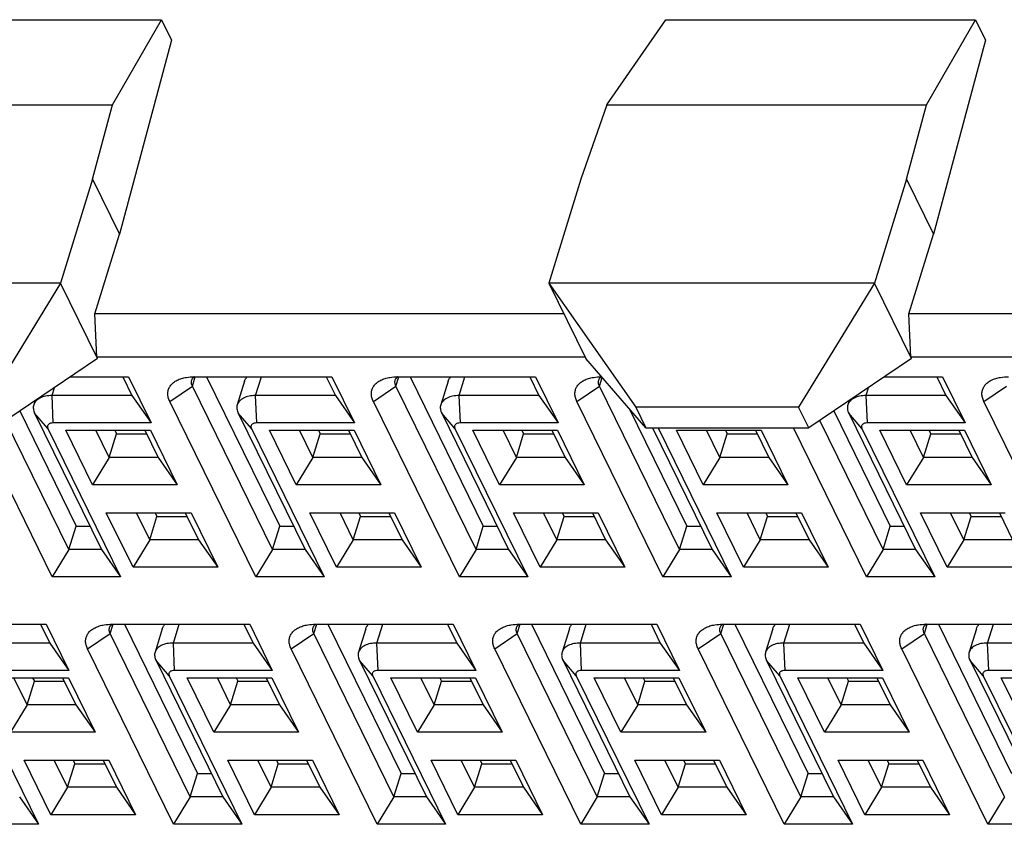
# Model space of a CAD drawing. Extents: x 0 to 420, y 0 to 297.
# Tile 8 of 10: x 285 to 296, y 209 to 218. Entities that reach past the tile are written whole.
import ezdxf

# ---------------------------------------------------------------- set-up
doc = ezdxf.new("R2010")
doc.units = 0
doc.header["$LTSCALE"] = 23.1
doc.layers.get('0').update_dxf_attribs({"linetype": 'CONTINUOUS'})

msp = doc.modelspace()

# ---------------------------------------------------------------- linework, layer by layer
at = {"color": 7, "linetype": 'CONTINUOUS'}
for p, q in [((282.761, 218.189), (286.266, 218.189)), ((285.71, 217.225), (286.266, 218.189)), ((286.266, 218.189), (286.378, 217.959)), ((291.305, 217.225), (291.972, 218.189)), ((291.972, 218.189), (295.476, 218.189)), ((294.921, 217.225), (295.476, 218.189)), ((295.476, 218.189), (295.589, 217.959)), ((286.378, 217.959), (285.791, 215.766)), ((295.589, 217.959), (295.001, 215.766)), ((282.095, 217.225), (285.71, 217.225)), ((285.486, 216.387), (285.71, 217.225)), ((291.305, 217.225), (291.012, 216.387)), ((291.305, 217.225), (294.921, 217.225)), ((294.696, 216.387), (294.921, 217.225)), ((285.486, 216.387), (285.123, 215.212)), ((285.486, 216.387), (285.791, 215.766)), ((291.012, 216.387), (290.649, 215.212)), ((294.696, 216.387), (294.333, 215.212)), ((294.696, 216.387), (295.001, 215.766)), ((285.512, 214.865), (285.791, 215.766)), ((294.723, 214.865), (295.001, 215.766)), ((285.123, 215.212), (281.438, 215.212)), ((285.123, 215.212), (284.265, 213.808)), ((285.542, 214.358), (285.123, 215.212)), ((290.649, 215.212), (291.633, 213.808)), ((290.649, 215.212), (291.068, 214.358)), ((294.333, 215.212), (290.649, 215.212)), ((294.333, 215.212), (293.475, 213.808)), ((294.753, 214.358), (294.333, 215.212)), ((285.534, 214.373), (285.512, 214.865)), ((290.819, 214.865), (285.512, 214.865)), ((299.743, 214.865), (294.723, 214.865)), ((294.745, 214.373), (294.723, 214.865)), ((285.542, 214.358), (284.379, 213.574)), ((291.061, 214.373), (285.534, 214.373)), ((291.747, 213.574), (291.068, 214.358)), ((294.753, 214.358), (293.59, 213.574)), ((299.765, 214.373), (294.745, 214.373)), ((285.237, 214.153), (285.891, 214.153)), ((285.827, 214.153), (285.931, 213.94)), ((285.891, 214.153), (286.148, 213.63)), ((286.616, 214.045), (286.649, 214.153)), ((286.637, 214.153), (288.194, 214.153)), ((286.776, 214.153), (287.604, 212.465)), ((287.331, 213.94), (287.397, 214.153)), ((288.129, 214.153), (288.234, 213.94)), ((288.194, 214.153), (288.45, 213.63)), ((288.919, 214.045), (288.952, 214.153)), ((288.94, 214.153), (290.497, 214.153)), ((289.079, 214.153), (289.907, 212.465)), ((289.634, 213.94), (289.7, 214.153)), ((290.432, 214.153), (290.536, 213.94)), ((290.497, 214.153), (290.753, 213.63)), ((291.221, 214.045), (291.252, 214.145)), ((291.243, 214.153), (291.246, 214.153)), ((294.448, 214.153), (295.102, 214.153)), ((295.037, 214.153), (295.142, 213.94)), ((295.102, 214.153), (295.358, 213.63)), ((285.028, 213.94), (285.057, 214.031)), ((286.36, 213.873), (286.616, 214.045)), ((287.522, 212.199), (286.616, 214.045)), ((287.205, 214.101), (287.123, 213.835)), ((288.663, 213.873), (288.919, 214.045)), ((289.825, 212.199), (288.919, 214.045)), ((289.508, 214.101), (289.426, 213.835)), ((290.966, 213.873), (291.221, 214.045)), ((292.127, 212.199), (291.221, 214.045)), ((294.239, 213.94), (294.267, 214.031)), ((295.571, 213.873), (295.827, 214.045)), ((285.042, 213.63), (285.028, 213.94)), ((285.931, 213.94), (285.028, 213.94)), ((285.931, 213.94), (286.148, 213.63)), ((287.345, 213.63), (287.331, 213.94)), ((288.234, 213.94), (287.331, 213.94)), ((288.234, 213.94), (288.45, 213.63)), ((290.536, 213.94), (289.634, 213.94)), ((289.648, 213.63), (289.634, 213.94)), ((290.536, 213.94), (290.753, 213.63)), ((295.142, 213.94), (294.239, 213.94)), ((294.253, 213.63), (294.239, 213.94)), ((295.142, 213.94), (295.358, 213.63)), ((284.835, 213.881), (284.82, 213.835)), ((287.333, 211.89), (286.36, 213.873)), ((289.636, 211.89), (288.663, 213.873)), ((291.939, 211.89), (290.966, 213.873)), ((291.559, 213.792), (292.21, 212.465)), ((293.475, 213.808), (291.633, 213.808)), ((291.633, 213.808), (291.747, 213.574)), ((293.59, 213.574), (293.475, 213.808)), ((294.045, 213.881), (294.031, 213.835)), ((296.544, 211.89), (295.571, 213.873)), ((284.663, 213.766), (285.302, 212.465)), ((284.981, 213.568), (284.831, 213.741)), ((284.831, 213.741), (285.588, 212.199)), ((287.283, 213.568), (287.134, 213.741)), ((287.134, 213.741), (287.891, 212.199)), ((289.586, 213.568), (289.437, 213.741)), ((289.437, 213.741), (290.193, 212.199)), ((293.874, 213.766), (294.512, 212.465)), ((294.191, 213.568), (294.042, 213.741)), ((294.042, 213.741), (294.798, 212.199)), ((285.031, 211.89), (284.204, 213.574)), ((285.219, 212.199), (284.503, 213.658)), ((284.981, 213.568), (285.804, 211.89)), ((286.148, 213.63), (285.042, 213.63)), ((287.283, 213.568), (288.107, 211.89)), ((288.45, 213.63), (287.345, 213.63)), ((289.586, 213.568), (290.41, 211.89)), ((290.753, 213.63), (289.648, 213.63)), ((291.747, 213.574), (293.59, 213.574)), ((291.821, 213.574), (292.496, 212.199)), ((291.889, 213.568), (291.883, 213.574)), ((291.889, 213.568), (292.712, 211.89)), ((294.241, 211.89), (293.415, 213.574)), ((294.43, 212.199), (293.714, 213.658)), ((294.191, 213.568), (295.015, 211.89)), ((295.358, 213.63), (294.253, 213.63)), ((285.487, 212.931), (285.185, 213.547)), ((285.185, 213.547), (286.143, 213.547)), ((285.676, 213.24), (285.525, 213.547)), ((285.676, 213.24), (285.758, 213.507)), ((285.738, 213.547), (285.758, 213.507)), ((285.758, 213.507), (286.098, 213.507)), ((286.078, 213.547), (286.228, 213.24)), ((286.143, 213.547), (286.445, 212.931)), ((287.789, 212.931), (287.487, 213.547)), ((287.487, 213.547), (288.445, 213.547)), ((287.978, 213.24), (287.828, 213.547)), ((287.978, 213.24), (288.061, 213.507)), ((288.041, 213.547), (288.061, 213.507)), ((288.061, 213.507), (288.4, 213.507)), ((288.381, 213.547), (288.531, 213.24)), ((288.445, 213.547), (288.747, 212.931)), ((289.79, 213.547), (290.748, 213.547)), ((290.092, 212.931), (289.79, 213.547)), ((290.281, 213.24), (290.131, 213.547)), ((290.281, 213.24), (290.363, 213.507)), ((290.344, 213.547), (290.363, 213.507)), ((290.363, 213.507), (290.703, 213.507)), ((290.683, 213.547), (290.834, 213.24)), ((290.748, 213.547), (291.05, 212.931)), ((292.093, 213.547), (293.051, 213.547)), ((292.395, 212.931), (292.093, 213.547)), ((292.584, 213.24), (292.433, 213.547)), ((292.584, 213.24), (292.666, 213.507)), ((292.646, 213.547), (292.666, 213.507)), ((292.666, 213.507), (293.006, 213.507)), ((292.986, 213.547), (293.136, 213.24)), ((293.051, 213.547), (293.353, 212.931)), ((294.395, 213.547), (295.353, 213.547)), ((294.697, 212.931), (294.395, 213.547)), ((294.886, 213.24), (294.736, 213.547)), ((294.886, 213.24), (294.969, 213.507)), ((294.949, 213.547), (294.969, 213.507)), ((294.969, 213.507), (295.308, 213.507)), ((295.289, 213.547), (295.439, 213.24)), ((295.353, 213.547), (295.655, 212.931)), ((285.676, 213.24), (285.487, 212.931)), ((286.228, 213.24), (285.676, 213.24)), ((286.228, 213.24), (286.445, 212.931)), ((287.978, 213.24), (287.789, 212.931)), ((288.531, 213.24), (287.978, 213.24)), ((288.531, 213.24), (288.747, 212.931)), ((290.281, 213.24), (290.092, 212.931)), ((290.834, 213.24), (290.281, 213.24)), ((290.834, 213.24), (291.05, 212.931)), ((292.584, 213.24), (292.395, 212.931)), ((293.136, 213.24), (292.584, 213.24)), ((293.136, 213.24), (293.353, 212.931)), ((294.886, 213.24), (294.697, 212.931)), ((295.439, 213.24), (294.886, 213.24)), ((295.439, 213.24), (295.655, 212.931)), ((286.445, 212.931), (285.487, 212.931)), ((288.747, 212.931), (287.789, 212.931)), ((291.05, 212.931), (290.092, 212.931)), ((293.353, 212.931), (292.395, 212.931)), ((295.655, 212.931), (294.697, 212.931)), ((285.944, 211.999), (285.642, 212.614)), ((285.642, 212.614), (286.6, 212.614)), ((286.133, 212.308), (285.983, 212.614)), ((286.133, 212.308), (286.215, 212.574)), ((286.196, 212.614), (286.215, 212.574)), ((286.215, 212.574), (286.555, 212.574)), ((286.535, 212.614), (286.686, 212.308)), ((286.6, 212.614), (286.902, 211.999)), ((288.247, 211.999), (287.945, 212.614)), ((287.945, 212.614), (288.903, 212.614)), ((288.436, 212.308), (288.286, 212.614)), ((288.436, 212.308), (288.518, 212.574)), ((288.499, 212.614), (288.518, 212.574)), ((288.518, 212.574), (288.858, 212.574)), ((288.838, 212.614), (288.988, 212.308)), ((288.903, 212.614), (289.205, 211.999)), ((290.248, 212.614), (291.206, 212.614)), ((290.55, 211.999), (290.248, 212.614)), ((290.738, 212.308), (290.588, 212.614)), ((290.738, 212.308), (290.821, 212.574)), ((290.801, 212.614), (290.821, 212.574)), ((290.821, 212.574), (291.16, 212.574)), ((291.141, 212.614), (291.291, 212.308)), ((291.206, 212.614), (291.508, 211.999)), ((292.55, 212.614), (293.508, 212.614)), ((292.852, 211.999), (292.55, 212.614)), ((293.041, 212.308), (292.891, 212.614)), ((293.041, 212.308), (293.123, 212.574)), ((293.104, 212.614), (293.123, 212.574)), ((293.123, 212.574), (293.463, 212.574)), ((293.443, 212.614), (293.594, 212.308)), ((293.508, 212.614), (293.81, 211.999)), ((294.853, 212.614), (295.811, 212.614)), ((295.155, 211.999), (294.853, 212.614)), ((295.344, 212.308), (295.193, 212.614)), ((295.344, 212.308), (295.426, 212.574)), ((295.406, 212.614), (295.426, 212.574)), ((295.426, 212.574), (295.766, 212.574)), ((295.746, 212.614), (295.896, 212.308)), ((285.219, 212.199), (285.302, 212.465)), ((285.302, 212.465), (285.457, 212.465)), ((287.522, 212.199), (287.604, 212.465)), ((287.604, 212.465), (287.76, 212.465)), ((289.825, 212.199), (289.907, 212.465)), ((289.907, 212.465), (290.062, 212.465)), ((292.127, 212.199), (292.21, 212.465)), ((292.21, 212.465), (292.365, 212.465)), ((294.43, 212.199), (294.512, 212.465)), ((294.512, 212.465), (294.668, 212.465)), ((286.133, 212.308), (285.944, 211.999)), ((286.686, 212.308), (286.133, 212.308)), ((286.686, 212.308), (286.902, 211.999)), ((288.436, 212.308), (288.247, 211.999)), ((288.988, 212.308), (288.436, 212.308)), ((288.988, 212.308), (289.205, 211.999)), ((290.738, 212.308), (290.55, 211.999)), ((291.291, 212.308), (290.738, 212.308)), ((291.291, 212.308), (291.508, 211.999)), ((293.041, 212.308), (292.852, 211.999)), ((293.594, 212.308), (293.041, 212.308)), ((293.594, 212.308), (293.81, 211.999)), ((295.344, 212.308), (295.155, 211.999)), ((295.896, 212.308), (295.344, 212.308)), ((285.219, 212.199), (285.031, 211.89)), ((285.588, 212.199), (285.219, 212.199)), ((285.588, 212.199), (285.804, 211.89)), ((287.522, 212.199), (287.333, 211.89)), ((287.891, 212.199), (287.522, 212.199)), ((287.891, 212.199), (288.107, 211.89)), ((289.825, 212.199), (289.636, 211.89)), ((290.193, 212.199), (289.825, 212.199)), ((290.193, 212.199), (290.41, 211.89)), ((292.127, 212.199), (291.939, 211.89)), ((292.496, 212.199), (292.127, 212.199)), ((292.496, 212.199), (292.712, 211.89)), ((294.43, 212.199), (294.241, 211.89)), ((294.798, 212.199), (294.43, 212.199)), ((294.798, 212.199), (295.015, 211.89)), ((286.902, 211.999), (285.944, 211.999)), ((289.205, 211.999), (288.247, 211.999)), ((291.508, 211.999), (290.55, 211.999)), ((293.81, 211.999), (292.852, 211.999)), ((296.113, 211.999), (295.155, 211.999)), ((285.804, 211.89), (285.031, 211.89)), ((288.107, 211.89), (287.333, 211.89)), ((290.41, 211.89), (289.636, 211.89)), ((292.712, 211.89), (291.939, 211.89)), ((295.015, 211.89), (294.241, 211.89)), ((283.405, 211.355), (284.961, 211.355)), ((284.897, 211.355), (285.001, 211.142)), ((284.961, 211.355), (285.218, 210.833)), ((285.686, 211.248), (285.719, 211.355)), ((285.707, 211.355), (287.264, 211.355)), ((285.846, 211.355), (286.674, 209.668)), ((286.401, 211.142), (286.467, 211.355)), ((287.199, 211.355), (287.304, 211.142)), ((287.264, 211.355), (287.52, 210.833)), ((287.989, 211.248), (288.022, 211.355)), ((288.01, 211.355), (289.567, 211.355)), ((288.149, 211.355), (288.977, 209.668)), ((288.704, 211.142), (288.77, 211.355)), ((289.502, 211.355), (289.606, 211.142)), ((289.567, 211.355), (289.823, 210.833)), ((290.291, 211.248), (290.325, 211.355)), ((290.313, 211.355), (291.869, 211.355)), ((290.452, 211.355), (291.28, 209.668)), ((291.006, 211.142), (291.072, 211.355)), ((291.805, 211.355), (291.909, 211.142)), ((291.869, 211.355), (292.126, 210.833)), ((292.594, 211.248), (292.627, 211.355)), ((292.615, 211.355), (294.172, 211.355)), ((292.754, 211.355), (293.582, 209.668)), ((293.309, 211.142), (293.375, 211.355)), ((294.107, 211.355), (294.212, 211.142)), ((294.172, 211.355), (294.428, 210.833)), ((294.897, 211.248), (294.93, 211.355)), ((294.918, 211.355), (296.475, 211.355)), ((295.057, 211.355), (295.885, 209.668)), ((295.612, 211.142), (295.678, 211.355)), ((285.43, 211.076), (285.686, 211.248)), ((286.592, 209.402), (285.686, 211.248)), ((286.275, 211.304), (286.193, 211.038)), ((287.733, 211.076), (287.989, 211.248)), ((288.895, 209.402), (287.989, 211.248)), ((288.578, 211.304), (288.496, 211.038)), ((290.036, 211.076), (290.291, 211.248)), ((291.197, 209.402), (290.291, 211.248)), ((290.881, 211.304), (290.798, 211.038)), ((292.338, 211.076), (292.594, 211.248)), ((293.5, 209.402), (292.594, 211.248)), ((293.183, 211.304), (293.101, 211.038)), ((294.641, 211.076), (294.897, 211.248)), ((295.803, 209.402), (294.897, 211.248)), ((295.486, 211.304), (295.404, 211.038)), ((285.001, 211.142), (284.099, 211.142)), ((285.001, 211.142), (285.218, 210.833)), ((286.415, 210.833), (286.401, 211.142)), ((287.304, 211.142), (286.401, 211.142)), ((287.304, 211.142), (287.52, 210.833)), ((289.606, 211.142), (288.704, 211.142)), ((288.718, 210.833), (288.704, 211.142)), ((289.606, 211.142), (289.823, 210.833)), ((291.909, 211.142), (291.006, 211.142)), ((291.02, 210.833), (291.006, 211.142)), ((291.909, 211.142), (292.126, 210.833)), ((294.212, 211.142), (293.309, 211.142)), ((293.323, 210.833), (293.309, 211.142)), ((294.212, 211.142), (294.428, 210.833)), ((296.514, 211.142), (295.612, 211.142)), ((295.626, 210.833), (295.612, 211.142)), ((286.403, 209.093), (285.43, 211.076)), ((288.706, 209.093), (287.733, 211.076)), ((291.009, 209.093), (290.036, 211.076)), ((293.311, 209.093), (292.338, 211.076)), ((295.614, 209.093), (294.641, 211.076)), ((286.353, 210.771), (286.204, 210.943)), ((286.204, 210.943), (286.961, 209.402)), ((288.656, 210.771), (288.507, 210.943)), ((288.507, 210.943), (289.263, 209.402)), ((290.959, 210.771), (290.809, 210.943)), ((290.809, 210.943), (291.566, 209.402)), ((293.261, 210.771), (293.112, 210.943)), ((293.112, 210.943), (293.869, 209.402)), ((295.564, 210.771), (295.415, 210.943)), ((295.415, 210.943), (296.171, 209.402)), ((284.051, 210.771), (284.874, 209.093)), ((285.218, 210.833), (284.112, 210.833)), ((286.353, 210.771), (287.177, 209.093)), ((287.52, 210.833), (286.415, 210.833)), ((288.656, 210.771), (289.48, 209.093)), ((289.823, 210.833), (288.718, 210.833)), ((290.959, 210.771), (291.782, 209.093)), ((292.126, 210.833), (291.02, 210.833)), ((293.261, 210.771), (294.085, 209.093)), ((294.428, 210.833), (293.323, 210.833)), ((295.564, 210.771), (296.388, 209.093)), ((296.731, 210.833), (295.626, 210.833)), ((284.255, 210.749), (285.213, 210.749)), ((284.746, 210.443), (284.595, 210.749)), ((284.746, 210.443), (284.828, 210.709)), ((284.808, 210.749), (284.828, 210.709)), ((284.828, 210.709), (285.168, 210.709)), ((285.148, 210.749), (285.298, 210.443)), ((285.213, 210.749), (285.515, 210.134)), ((286.86, 210.134), (286.558, 210.749)), ((286.558, 210.749), (287.515, 210.749)), ((287.048, 210.443), (286.898, 210.749)), ((287.048, 210.443), (287.131, 210.709)), ((287.111, 210.749), (287.131, 210.709)), ((287.131, 210.709), (287.47, 210.709)), ((287.451, 210.749), (287.601, 210.443)), ((287.515, 210.749), (287.817, 210.134)), ((288.86, 210.749), (289.818, 210.749)), ((289.162, 210.134), (288.86, 210.749)), ((289.351, 210.443), (289.201, 210.749)), ((289.351, 210.443), (289.433, 210.709)), ((289.414, 210.749), (289.433, 210.709)), ((289.433, 210.709), (289.773, 210.709)), ((289.753, 210.749), (289.904, 210.443)), ((289.818, 210.749), (290.12, 210.134)), ((291.163, 210.749), (292.121, 210.749)), ((291.465, 210.134), (291.163, 210.749)), ((291.654, 210.443), (291.503, 210.749)), ((291.654, 210.443), (291.736, 210.709)), ((291.716, 210.749), (291.736, 210.709)), ((291.736, 210.709), (292.076, 210.709)), ((292.056, 210.749), (292.206, 210.443)), ((292.121, 210.749), (292.423, 210.134)), ((293.465, 210.749), (294.423, 210.749)), ((293.767, 210.134), (293.465, 210.749)), ((293.956, 210.443), (293.806, 210.749)), ((293.956, 210.443), (294.039, 210.709)), ((294.019, 210.749), (294.039, 210.709)), ((294.039, 210.709), (294.378, 210.709)), ((294.359, 210.749), (294.509, 210.443)), ((294.423, 210.749), (294.725, 210.134)), ((295.768, 210.749), (296.726, 210.749)), ((296.07, 210.134), (295.768, 210.749)), ((284.746, 210.443), (284.557, 210.134)), ((285.298, 210.443), (284.746, 210.443)), ((285.298, 210.443), (285.515, 210.134)), ((287.048, 210.443), (286.86, 210.134)), ((287.601, 210.443), (287.048, 210.443)), ((287.601, 210.443), (287.817, 210.134)), ((289.351, 210.443), (289.162, 210.134)), ((289.904, 210.443), (289.351, 210.443)), ((289.904, 210.443), (290.12, 210.134)), ((291.654, 210.443), (291.465, 210.134)), ((292.206, 210.443), (291.654, 210.443)), ((292.206, 210.443), (292.423, 210.134)), ((293.956, 210.443), (293.767, 210.134)), ((294.509, 210.443), (293.956, 210.443)), ((294.509, 210.443), (294.725, 210.134)), ((285.515, 210.134), (284.557, 210.134)), ((287.817, 210.134), (286.86, 210.134)), ((290.12, 210.134), (289.162, 210.134)), ((292.423, 210.134), (291.465, 210.134)), ((294.725, 210.134), (293.767, 210.134)), ((285.014, 209.201), (284.712, 209.817)), ((284.712, 209.817), (285.67, 209.817)), ((285.203, 209.511), (285.053, 209.817)), ((285.203, 209.511), (285.286, 209.777)), ((285.266, 209.817), (285.286, 209.777)), ((285.286, 209.777), (285.625, 209.777)), ((285.606, 209.817), (285.756, 209.511)), ((285.67, 209.817), (285.972, 209.201)), ((287.317, 209.201), (287.015, 209.817)), ((287.015, 209.817), (287.973, 209.817)), ((287.506, 209.511), (287.356, 209.817)), ((287.506, 209.511), (287.588, 209.777)), ((287.569, 209.817), (287.588, 209.777)), ((287.588, 209.777), (287.928, 209.777)), ((287.908, 209.817), (288.058, 209.511)), ((287.973, 209.817), (288.275, 209.201)), ((289.318, 209.817), (290.276, 209.817)), ((289.62, 209.201), (289.318, 209.817)), ((289.809, 209.511), (289.658, 209.817)), ((289.809, 209.511), (289.891, 209.777)), ((289.871, 209.817), (289.891, 209.777)), ((289.891, 209.777), (290.23, 209.777)), ((290.211, 209.817), (290.361, 209.511)), ((290.276, 209.817), (290.578, 209.201)), ((291.62, 209.817), (292.578, 209.817)), ((291.922, 209.201), (291.62, 209.817)), ((292.111, 209.511), (291.961, 209.817)), ((292.111, 209.511), (292.193, 209.777)), ((292.174, 209.817), (292.193, 209.777)), ((292.193, 209.777), (292.533, 209.777)), ((292.513, 209.817), (292.664, 209.511)), ((292.578, 209.817), (292.88, 209.201)), ((293.923, 209.817), (294.881, 209.817)), ((294.225, 209.201), (293.923, 209.817)), ((294.414, 209.511), (294.263, 209.817)), ((294.414, 209.511), (294.496, 209.777)), ((294.476, 209.817), (294.496, 209.777)), ((294.496, 209.777), (294.836, 209.777)), ((294.816, 209.817), (294.966, 209.511)), ((294.881, 209.817), (295.183, 209.201)), ((286.592, 209.402), (286.674, 209.668)), ((286.674, 209.668), (286.83, 209.668)), ((288.895, 209.402), (288.977, 209.668)), ((288.977, 209.668), (289.133, 209.668)), ((291.197, 209.402), (291.28, 209.668)), ((291.28, 209.668), (291.435, 209.668)), ((293.5, 209.402), (293.582, 209.668)), ((293.582, 209.668), (293.738, 209.668)), ((285.203, 209.511), (285.014, 209.201)), ((285.756, 209.511), (285.203, 209.511)), ((285.756, 209.511), (285.972, 209.201)), ((287.506, 209.511), (287.317, 209.201)), ((288.058, 209.511), (287.506, 209.511)), ((288.058, 209.511), (288.275, 209.201)), ((289.809, 209.511), (289.62, 209.201)), ((290.361, 209.511), (289.809, 209.511)), ((290.361, 209.511), (290.578, 209.201)), ((292.111, 209.511), (291.922, 209.201)), ((292.664, 209.511), (292.111, 209.511)), ((292.664, 209.511), (292.88, 209.201)), ((294.414, 209.511), (294.225, 209.201)), ((294.966, 209.511), (294.414, 209.511)), ((294.966, 209.511), (295.183, 209.201)), ((284.658, 209.402), (284.874, 209.093)), ((286.592, 209.402), (286.403, 209.093)), ((286.961, 209.402), (286.592, 209.402)), ((286.961, 209.402), (287.177, 209.093)), ((288.895, 209.402), (288.706, 209.093)), ((289.263, 209.402), (288.895, 209.402)), ((289.263, 209.402), (289.48, 209.093)), ((291.197, 209.402), (291.009, 209.093)), ((291.566, 209.402), (291.197, 209.402)), ((291.566, 209.402), (291.782, 209.093)), ((293.5, 209.402), (293.311, 209.093)), ((293.869, 209.402), (293.5, 209.402)), ((293.869, 209.402), (294.085, 209.093)), ((295.803, 209.402), (295.614, 209.093)), ((285.972, 209.201), (285.014, 209.201)), ((288.275, 209.201), (287.317, 209.201)), ((290.578, 209.201), (289.62, 209.201)), ((292.88, 209.201), (291.922, 209.201)), ((295.183, 209.201), (294.225, 209.201)), ((284.874, 209.093), (284.101, 209.093)), ((287.177, 209.093), (286.403, 209.093)), ((289.48, 209.093), (288.706, 209.093)), ((291.782, 209.093), (291.009, 209.093)), ((294.085, 209.093), (293.311, 209.093)), ((296.388, 209.093), (295.614, 209.093))]:
    msp.add_line(p, q, dxfattribs=at)
for centre in [(286.702, 214.073), (289.005, 214.073), (291.307, 214.073), (285.772, 211.276), (288.075, 211.276), (290.377, 211.276), (292.68, 211.276), (294.983, 211.276)]:
    msp.add_arc(centre, 0.104, 129.9109, 130.8866, dxfattribs=at)
for points, knots in [([(286.36, 213.873), (286.353, 213.887), (286.342, 213.915), (286.336, 213.959), (286.341, 214.001), (286.358, 214.04), (286.386, 214.074), (286.423, 214.103), (286.468, 214.125), (286.502, 214.136), (286.52, 214.14)], [0, 0, 0, 0, 0.128285, 0.246477, 0.358631, 0.470091, 0.586364, 0.711891, 0.849419, 1, 1, 1, 1]), ([(286.52, 214.14), (286.529, 214.142), (286.568, 214.15), (286.607, 214.153), (286.637, 214.153)], [0, 0, 0, 0, 0.237804, 1, 1, 1, 1]), ([(286.616, 214.045), (286.611, 214.056), (286.605, 214.074), (286.604, 214.097), (286.607, 214.108), (286.608, 214.113)], [0, 0, 0, 0, 0.524624, 0.765859, 1, 1, 1, 1]), ([(286.608, 214.113), (286.61, 214.12), (286.617, 214.135), (286.628, 214.146), (286.634, 214.151)], [0, 0, 0, 0, 0.486303, 1, 1, 1, 1]), ([(287.205, 214.101), (287.208, 214.111), (287.217, 214.13), (287.231, 214.146), (287.239, 214.153)], [0, 0, 0, 0, 0.487408, 1, 1, 1, 1]), ([(288.663, 213.873), (288.656, 213.887), (288.645, 213.915), (288.639, 213.959), (288.644, 214.001), (288.661, 214.04), (288.688, 214.074), (288.725, 214.103), (288.771, 214.125), (288.805, 214.136), (288.823, 214.14)], [0, 0, 0, 0, 0.128285, 0.246477, 0.358631, 0.470091, 0.586364, 0.711891, 0.849419, 1, 1, 1, 1]), ([(288.823, 214.14), (288.832, 214.142), (288.871, 214.15), (288.91, 214.153), (288.94, 214.153)], [0, 0, 0, 0, 0.237804, 1, 1, 1, 1]), ([(288.919, 214.045), (288.913, 214.056), (288.908, 214.074), (288.907, 214.097), (288.909, 214.108), (288.911, 214.113)], [0, 0, 0, 0, 0.524624, 0.765859, 1, 1, 1, 1]), ([(288.911, 214.113), (288.913, 214.12), (288.92, 214.135), (288.931, 214.146), (288.937, 214.151)], [0, 0, 0, 0, 0.486303, 1, 1, 1, 1]), ([(289.508, 214.101), (289.511, 214.111), (289.52, 214.13), (289.534, 214.146), (289.542, 214.153)], [0, 0, 0, 0, 0.487408, 1, 1, 1, 1]), ([(290.966, 213.873), (290.959, 213.887), (290.948, 213.915), (290.942, 213.959), (290.947, 214.001), (290.963, 214.04), (290.991, 214.074), (291.028, 214.103), (291.074, 214.125), (291.107, 214.136), (291.125, 214.14)], [0, 0, 0, 0, 0.128285, 0.246477, 0.358631, 0.470091, 0.586364, 0.711891, 0.849419, 1, 1, 1, 1]), ([(291.125, 214.14), (291.135, 214.142), (291.173, 214.15), (291.213, 214.153), (291.243, 214.153)], [0, 0, 0, 0, 0.237804, 1, 1, 1, 1]), ([(291.221, 214.045), (291.216, 214.056), (291.21, 214.074), (291.21, 214.097), (291.212, 214.108), (291.214, 214.113)], [0, 0, 0, 0, 0.524624, 0.765859, 1, 1, 1, 1]), ([(291.214, 214.113), (291.216, 214.12), (291.223, 214.135), (291.233, 214.146), (291.239, 214.151)], [0, 0, 0, 0, 0.486303, 1, 1, 1, 1]), ([(295.571, 213.873), (295.564, 213.887), (295.553, 213.915), (295.547, 213.959), (295.552, 214.001), (295.569, 214.04), (295.596, 214.074), (295.633, 214.103), (295.679, 214.125), (295.713, 214.136), (295.731, 214.14)], [0, 0, 0, 0, 0.128285, 0.246477, 0.358631, 0.470091, 0.586364, 0.711891, 0.849419, 1, 1, 1, 1]), ([(295.731, 214.14), (295.74, 214.142), (295.778, 214.15), (295.818, 214.153), (295.848, 214.153)], [0, 0, 0, 0, 0.237804, 1, 1, 1, 1]), ([(285.028, 213.94), (285.003, 213.94), (284.956, 213.936), (284.901, 213.918), (284.866, 213.897), (284.845, 213.879), (284.83, 213.858), (284.823, 213.843), (284.82, 213.835)], [0, 0, 0, 0, 0.303136, 0.568677, 0.687088, 0.79692, 0.900234, 1, 1, 1, 1]), ([(287.331, 213.94), (287.306, 213.94), (287.259, 213.936), (287.204, 213.918), (287.169, 213.897), (287.148, 213.879), (287.132, 213.858), (287.125, 213.843), (287.123, 213.835)], [0, 0, 0, 0, 0.303136, 0.568677, 0.687088, 0.79692, 0.900234, 1, 1, 1, 1]), ([(289.634, 213.94), (289.609, 213.94), (289.562, 213.936), (289.507, 213.918), (289.472, 213.897), (289.451, 213.879), (289.435, 213.858), (289.428, 213.843), (289.426, 213.835)], [0, 0, 0, 0, 0.303136, 0.568677, 0.687088, 0.79692, 0.900234, 1, 1, 1, 1]), ([(294.239, 213.94), (294.214, 213.94), (294.167, 213.936), (294.112, 213.918), (294.077, 213.897), (294.056, 213.879), (294.04, 213.858), (294.033, 213.843), (294.031, 213.835)], [0, 0, 0, 0, 0.303136, 0.568677, 0.687088, 0.79692, 0.900234, 1, 1, 1, 1]), ([(284.82, 213.835), (284.818, 213.828), (284.815, 213.813), (284.816, 213.789), (284.821, 213.764), (284.827, 213.749), (284.831, 213.741)], [0, 0, 0, 0, 0.233696, 0.474473, 0.728411, 1, 1, 1, 1]), ([(287.123, 213.835), (287.121, 213.828), (287.118, 213.813), (287.118, 213.789), (287.124, 213.764), (287.13, 213.749), (287.134, 213.741)], [0, 0, 0, 0, 0.233696, 0.474473, 0.728411, 1, 1, 1, 1]), ([(289.426, 213.835), (289.423, 213.828), (289.42, 213.813), (289.421, 213.789), (289.426, 213.764), (289.433, 213.749), (289.437, 213.741)], [0, 0, 0, 0, 0.233696, 0.474473, 0.728411, 1, 1, 1, 1]), ([(294.031, 213.835), (294.029, 213.828), (294.026, 213.813), (294.026, 213.789), (294.032, 213.764), (294.038, 213.749), (294.042, 213.741)], [0, 0, 0, 0, 0.233696, 0.474473, 0.728411, 1, 1, 1, 1]), ([(285.042, 213.63), (285.031, 213.63), (285.015, 213.629), (284.996, 213.621), (284.986, 213.613), (284.979, 213.603), (284.975, 213.592), (284.976, 213.58), (284.979, 213.572), (284.981, 213.568)], [0, 0, 0, 0, 0.308853, 0.441708, 0.560274, 0.668318, 0.772532, 0.880894, 1, 1, 1, 1]), ([(287.345, 213.63), (287.334, 213.63), (287.318, 213.629), (287.299, 213.621), (287.289, 213.613), (287.281, 213.603), (287.278, 213.592), (287.279, 213.58), (287.282, 213.572), (287.283, 213.568)], [0, 0, 0, 0, 0.308853, 0.441708, 0.560274, 0.668318, 0.772532, 0.880894, 1, 1, 1, 1]), ([(289.648, 213.63), (289.637, 213.63), (289.62, 213.629), (289.602, 213.621), (289.591, 213.613), (289.584, 213.603), (289.581, 213.592), (289.581, 213.58), (289.584, 213.572), (289.586, 213.568)], [0, 0, 0, 0, 0.308853, 0.441708, 0.560274, 0.668318, 0.772532, 0.880894, 1, 1, 1, 1]), ([(291.886, 213.574), (291.886, 213.574), (291.887, 213.572), (291.888, 213.57), (291.889, 213.568)], [0, 0, 0, 0, 0.244848, 1, 1, 1, 1]), ([(294.253, 213.63), (294.242, 213.63), (294.226, 213.629), (294.207, 213.621), (294.197, 213.613), (294.189, 213.603), (294.186, 213.592), (294.187, 213.58), (294.189, 213.572), (294.191, 213.568)], [0, 0, 0, 0, 0.308853, 0.441708, 0.560274, 0.668318, 0.772532, 0.880894, 1, 1, 1, 1]), ([(285.43, 211.076), (285.423, 211.09), (285.412, 211.118), (285.406, 211.162), (285.411, 211.204), (285.428, 211.243), (285.456, 211.277), (285.493, 211.305), (285.538, 211.328), (285.572, 211.338), (285.59, 211.343)], [0, 0, 0, 0, 0.128285, 0.246477, 0.358631, 0.470091, 0.586364, 0.711891, 0.849419, 1, 1, 1, 1]), ([(285.59, 211.343), (285.599, 211.345), (285.638, 211.352), (285.677, 211.355), (285.707, 211.355)], [0, 0, 0, 0, 0.237804, 1, 1, 1, 1]), ([(285.678, 211.316), (285.68, 211.323), (285.687, 211.337), (285.698, 211.349), (285.704, 211.354)], [0, 0, 0, 0, 0.486303, 1, 1, 1, 1]), ([(286.275, 211.304), (286.278, 211.314), (286.287, 211.333), (286.301, 211.348), (286.309, 211.355)], [0, 0, 0, 0, 0.487408, 1, 1, 1, 1]), ([(287.733, 211.076), (287.726, 211.09), (287.715, 211.118), (287.709, 211.162), (287.714, 211.204), (287.731, 211.243), (287.758, 211.277), (287.795, 211.305), (287.841, 211.328), (287.875, 211.338), (287.893, 211.343)], [0, 0, 0, 0, 0.128285, 0.246477, 0.358631, 0.470091, 0.586364, 0.711891, 0.849419, 1, 1, 1, 1]), ([(287.893, 211.343), (287.902, 211.345), (287.941, 211.352), (287.98, 211.355), (288.01, 211.355)], [0, 0, 0, 0, 0.237804, 1, 1, 1, 1]), ([(287.981, 211.316), (287.983, 211.323), (287.99, 211.337), (288.001, 211.349), (288.007, 211.354)], [0, 0, 0, 0, 0.486303, 1, 1, 1, 1]), ([(288.578, 211.304), (288.581, 211.314), (288.59, 211.333), (288.604, 211.348), (288.612, 211.355)], [0, 0, 0, 0, 0.487408, 1, 1, 1, 1]), ([(290.036, 211.076), (290.029, 211.09), (290.018, 211.118), (290.012, 211.162), (290.017, 211.204), (290.033, 211.243), (290.061, 211.277), (290.098, 211.305), (290.144, 211.328), (290.177, 211.338), (290.195, 211.343)], [0, 0, 0, 0, 0.128285, 0.246477, 0.358631, 0.470091, 0.586364, 0.711891, 0.849419, 1, 1, 1, 1]), ([(290.195, 211.343), (290.205, 211.345), (290.243, 211.352), (290.283, 211.355), (290.313, 211.355)], [0, 0, 0, 0, 0.237804, 1, 1, 1, 1]), ([(290.284, 211.316), (290.286, 211.323), (290.293, 211.337), (290.303, 211.349), (290.309, 211.354)], [0, 0, 0, 0, 0.486303, 1, 1, 1, 1]), ([(290.881, 211.304), (290.884, 211.314), (290.893, 211.333), (290.906, 211.348), (290.914, 211.355)], [0, 0, 0, 0, 0.487408, 1, 1, 1, 1]), ([(292.338, 211.076), (292.331, 211.09), (292.32, 211.118), (292.314, 211.162), (292.319, 211.204), (292.336, 211.243), (292.364, 211.277), (292.401, 211.305), (292.446, 211.328), (292.48, 211.338), (292.498, 211.343)], [0, 0, 0, 0, 0.128285, 0.246477, 0.358631, 0.470091, 0.586364, 0.711891, 0.849419, 1, 1, 1, 1]), ([(292.498, 211.343), (292.507, 211.345), (292.546, 211.352), (292.585, 211.355), (292.615, 211.355)], [0, 0, 0, 0, 0.237804, 1, 1, 1, 1]), ([(292.586, 211.316), (292.588, 211.323), (292.595, 211.337), (292.606, 211.349), (292.612, 211.354)], [0, 0, 0, 0, 0.486303, 1, 1, 1, 1]), ([(293.183, 211.304), (293.186, 211.314), (293.195, 211.333), (293.209, 211.348), (293.217, 211.355)], [0, 0, 0, 0, 0.487408, 1, 1, 1, 1]), ([(294.641, 211.076), (294.634, 211.09), (294.623, 211.118), (294.617, 211.162), (294.622, 211.204), (294.639, 211.243), (294.666, 211.277), (294.703, 211.305), (294.749, 211.328), (294.783, 211.338), (294.801, 211.343)], [0, 0, 0, 0, 0.128285, 0.246477, 0.358631, 0.470091, 0.586364, 0.711891, 0.849419, 1, 1, 1, 1]), ([(294.801, 211.343), (294.81, 211.345), (294.848, 211.352), (294.888, 211.355), (294.918, 211.355)], [0, 0, 0, 0, 0.237804, 1, 1, 1, 1]), ([(294.889, 211.316), (294.891, 211.323), (294.898, 211.337), (294.909, 211.349), (294.915, 211.354)], [0, 0, 0, 0, 0.486303, 1, 1, 1, 1]), ([(295.486, 211.304), (295.489, 211.314), (295.498, 211.333), (295.512, 211.348), (295.52, 211.355)], [0, 0, 0, 0, 0.487408, 1, 1, 1, 1]), ([(285.686, 211.248), (285.681, 211.259), (285.675, 211.276), (285.675, 211.3), (285.677, 211.311), (285.678, 211.316)], [0, 0, 0, 0, 0.524624, 0.765859, 1, 1, 1, 1]), ([(287.989, 211.248), (287.983, 211.259), (287.978, 211.276), (287.977, 211.3), (287.979, 211.311), (287.981, 211.316)], [0, 0, 0, 0, 0.524624, 0.765859, 1, 1, 1, 1]), ([(290.291, 211.248), (290.286, 211.259), (290.28, 211.276), (290.28, 211.3), (290.282, 211.311), (290.284, 211.316)], [0, 0, 0, 0, 0.524624, 0.765859, 1, 1, 1, 1]), ([(292.594, 211.248), (292.589, 211.259), (292.583, 211.276), (292.582, 211.3), (292.585, 211.311), (292.586, 211.316)], [0, 0, 0, 0, 0.524624, 0.765859, 1, 1, 1, 1]), ([(294.897, 211.248), (294.891, 211.259), (294.886, 211.276), (294.885, 211.3), (294.887, 211.311), (294.889, 211.316)], [0, 0, 0, 0, 0.524624, 0.765859, 1, 1, 1, 1]), ([(286.401, 211.142), (286.376, 211.142), (286.329, 211.138), (286.274, 211.121), (286.239, 211.1), (286.218, 211.082), (286.202, 211.061), (286.195, 211.046), (286.193, 211.038)], [0, 0, 0, 0, 0.303136, 0.568677, 0.687088, 0.79692, 0.900234, 1, 1, 1, 1]), ([(288.704, 211.142), (288.679, 211.142), (288.632, 211.138), (288.577, 211.121), (288.542, 211.1), (288.521, 211.082), (288.505, 211.061), (288.498, 211.046), (288.496, 211.038)], [0, 0, 0, 0, 0.303136, 0.568677, 0.687088, 0.79692, 0.900234, 1, 1, 1, 1]), ([(291.006, 211.142), (290.981, 211.142), (290.934, 211.138), (290.879, 211.121), (290.844, 211.1), (290.823, 211.082), (290.808, 211.061), (290.801, 211.046), (290.798, 211.038)], [0, 0, 0, 0, 0.303136, 0.568677, 0.687088, 0.79692, 0.900234, 1, 1, 1, 1]), ([(293.309, 211.142), (293.284, 211.142), (293.237, 211.138), (293.182, 211.121), (293.147, 211.1), (293.126, 211.082), (293.11, 211.061), (293.103, 211.046), (293.101, 211.038)], [0, 0, 0, 0, 0.303136, 0.568677, 0.687088, 0.79692, 0.900234, 1, 1, 1, 1]), ([(295.612, 211.142), (295.587, 211.142), (295.54, 211.138), (295.485, 211.121), (295.45, 211.1), (295.429, 211.082), (295.413, 211.061), (295.406, 211.046), (295.404, 211.038)], [0, 0, 0, 0, 0.303136, 0.568677, 0.687088, 0.79692, 0.900234, 1, 1, 1, 1]), ([(286.193, 211.038), (286.191, 211.031), (286.188, 211.015), (286.188, 210.992), (286.194, 210.967), (286.2, 210.951), (286.204, 210.943)], [0, 0, 0, 0, 0.233696, 0.474473, 0.728411, 1, 1, 1, 1]), ([(288.496, 211.038), (288.493, 211.031), (288.491, 211.015), (288.491, 210.992), (288.496, 210.967), (288.503, 210.951), (288.507, 210.943)], [0, 0, 0, 0, 0.233696, 0.474473, 0.728411, 1, 1, 1, 1]), ([(290.798, 211.038), (290.796, 211.031), (290.793, 211.015), (290.794, 210.992), (290.799, 210.967), (290.805, 210.951), (290.809, 210.943)], [0, 0, 0, 0, 0.233696, 0.474473, 0.728411, 1, 1, 1, 1]), ([(293.101, 211.038), (293.099, 211.031), (293.096, 211.015), (293.096, 210.992), (293.102, 210.967), (293.108, 210.951), (293.112, 210.943)], [0, 0, 0, 0, 0.233696, 0.474473, 0.728411, 1, 1, 1, 1]), ([(295.404, 211.038), (295.401, 211.031), (295.398, 211.015), (295.399, 210.992), (295.404, 210.967), (295.411, 210.951), (295.415, 210.943)], [0, 0, 0, 0, 0.233696, 0.474473, 0.728411, 1, 1, 1, 1]), ([(286.415, 210.833), (286.404, 210.833), (286.388, 210.831), (286.369, 210.823), (286.359, 210.816), (286.351, 210.806), (286.348, 210.795), (286.349, 210.783), (286.352, 210.775), (286.353, 210.771)], [0, 0, 0, 0, 0.308853, 0.441708, 0.560274, 0.668318, 0.772532, 0.880894, 1, 1, 1, 1]), ([(288.718, 210.833), (288.707, 210.833), (288.69, 210.831), (288.672, 210.823), (288.661, 210.816), (288.654, 210.806), (288.651, 210.795), (288.651, 210.783), (288.654, 210.775), (288.656, 210.771)], [0, 0, 0, 0, 0.308853, 0.441708, 0.560274, 0.668318, 0.772532, 0.880894, 1, 1, 1, 1]), ([(291.02, 210.833), (291.009, 210.833), (290.993, 210.831), (290.974, 210.823), (290.964, 210.816), (290.957, 210.806), (290.953, 210.795), (290.954, 210.783), (290.957, 210.775), (290.959, 210.771)], [0, 0, 0, 0, 0.308853, 0.441708, 0.560274, 0.668318, 0.772532, 0.880894, 1, 1, 1, 1]), ([(293.323, 210.833), (293.312, 210.833), (293.296, 210.831), (293.277, 210.823), (293.267, 210.816), (293.259, 210.806), (293.256, 210.795), (293.257, 210.783), (293.259, 210.775), (293.261, 210.771)], [0, 0, 0, 0, 0.308853, 0.441708, 0.560274, 0.668318, 0.772532, 0.880894, 1, 1, 1, 1]), ([(295.626, 210.833), (295.615, 210.833), (295.598, 210.831), (295.58, 210.823), (295.569, 210.816), (295.562, 210.806), (295.559, 210.795), (295.559, 210.783), (295.562, 210.775), (295.564, 210.771)], [0, 0, 0, 0, 0.308853, 0.441708, 0.560274, 0.668318, 0.772532, 0.880894, 1, 1, 1, 1])]:
    msp.add_open_spline(points, degree=3, knots=knots, dxfattribs=at)

doc.saveas('drawing.dxf')
